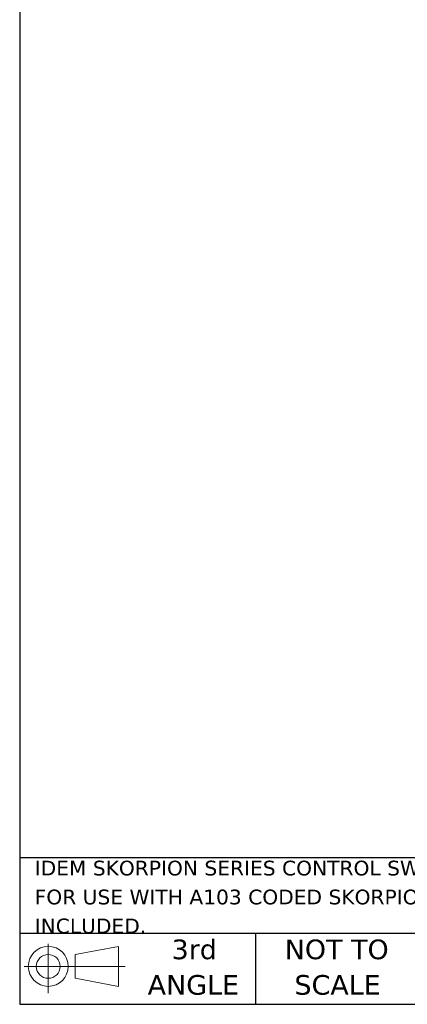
# Model space of a CAD drawing. Header units: millimetres. Extents: x 13 to 546, y 13 to 419.
# Tile 1 of 17: x 13 to 96, y 13 to 225. Entities that reach past the tile are written whole.
import ezdxf

# ---------------------------------------------------------------- set-up
doc = ezdxf.new("R2010")
doc.units = ezdxf.units.MM
doc.header["$LTSCALE"] = 2
doc.linetypes.add('SLD-Solid', pattern=[0])
doc.layers.add('TEXT', color=140, linetype='SLD-Solid', lineweight=25)
doc.styles.add('SLDTEXTSTYLE0', font='VERDANA.TTF')

# ---------------------------------------------------------------- blocks, each defined once
blk = doc.blocks.new('Block11')
at = {"color": 7, "linetype": 'SLD-Solid', "lineweight": 18}
for p, q in [((5.18, 10.62), (5.18, 0)), ((10.96, 8.33), (20.35, 10.06)), ((20.35, 10.06), (20.35, 1.46)), ((10.96, 3.19), (10.96, 8.33)), ((0, 5.76), (21.75, 5.76)), ((10.96, 3.19), (20.35, 1.46))]:
    blk.add_line(p, q, dxfattribs=at)
for radius in [4.3, 2.57]:
    blk.add_circle((5.18, 5.76), radius, dxfattribs=at)
blk = doc.blocks.new('Block12')
at = {"color": 7, "linetype": 'Continuous'}
blk.add_blockref('Block11', (0, 0), dxfattribs=at)
blk = doc.blocks.new('SW_NOTE_0')
at = {"layer": 'TEXT', "color": 0, "char_height": 3.175, "attachment_point": 1, "style": 'SLDTEXTSTYLE0'}
for s, insert in [('IDEM SKORPION SERIES CONTROL SWITCH, ROTARY KEY, A103 CODED, (4) N.C./(2) N.O. CONTACT(S), DIE-CAST ALUMINUM ALLOY. ', (0, 4.03)), ('FOR USE WITH A103 CODED SKORPION TRAPPED KEY INTERLOCK SYSTEMS. (1) M-CS CONTROL SWITCH AND (1) SK-KEY KEY ', (0, -2.2)), ('INCLUDED.', (0, -8.43))]:
    blk.add_mtext(s, dxfattribs=dict(at, insert=insert))
blk = doc.blocks.new('SW_NOTE_0_4')
at = {"layer": 'TEXT', "color": 0, "char_height": 4.233, "attachment_point": 2, "style": 'SLDTEXTSTYLE0'}
for s, insert in [('NOT TO', (10.52, 5.38)), ('SCALE', (10.71, -2.27))]:
    blk.add_mtext(s, dxfattribs=dict(at, insert=insert))
blk = doc.blocks.new('SW_NOTE_0_5')
at = {"layer": 'TEXT', "color": 0, "char_height": 4.233, "attachment_point": 2, "style": 'SLDTEXTSTYLE0'}
for s, insert in [('3rd', (4.63, 5.38)), ('ANGLE', (4.44, -2.27))]:
    blk.add_mtext(s, dxfattribs=dict(at, insert=insert))

msp = doc.modelspace()

# ---------------------------------------------------------------- linework, layer by layer
at = {"layer": 'TEXT'}
for p, q in [((12.7, 419.1), (12.7, 12.7)), ((546.1, 44.252), (12.7, 44.252)), ((546.1, 27.94), (12.7, 27.94)), ((63.5, 27.94), (63.5, 12.7)), ((12.7, 12.7), (546.1, 12.7))]:
    msp.add_line(p, q, dxfattribs=at)

# ---------------------------------------------------------------- block references
for name, p in [('SW_NOTE_0', (15.931, 39.604)), ('Block12', (13.676, 15.108)), ('SW_NOTE_0_5', (45.695, 21.271)), ('SW_NOTE_0_4', (70.514, 21.271))]:
    msp.add_blockref(name, p, dxfattribs=at)

doc.saveas('drawing.dxf')
